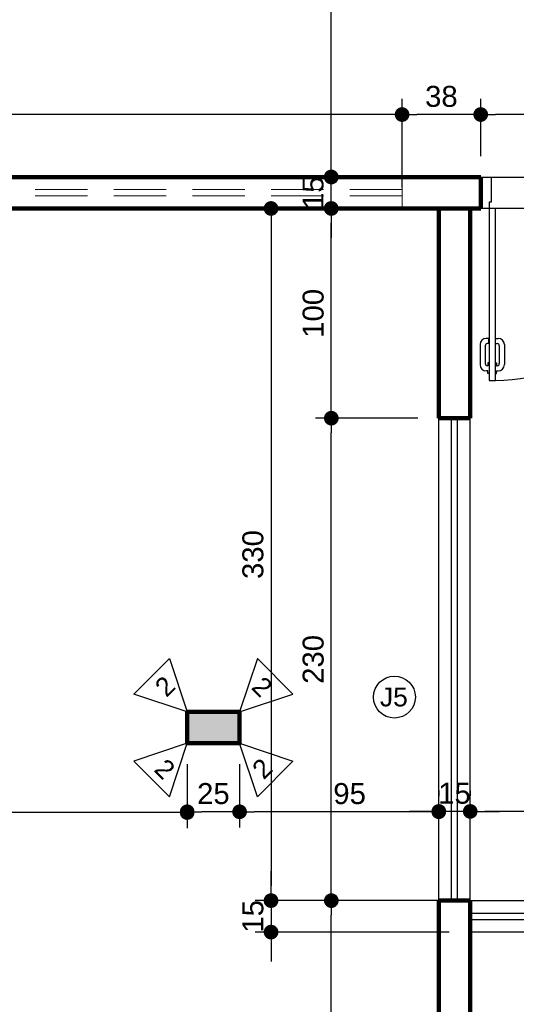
# Model space of a CAD drawing. Header units: metres. Extents: x -44 to 208, y -13 to 238.
# Tile 97 of 154: x -26.8 to -24.43, y 223.02 to 227.71. Entities that reach past the tile are written whole.
import ezdxf
from ezdxf.enums import TextEntityAlignment as Align

# ---------------------------------------------------------------- set-up
doc = ezdxf.new("R2010")
doc.units = ezdxf.units.M
doc.header["$MEASUREMENT"] = 0
doc.linetypes.add('HIDDEN', pattern=[0.375, 0.25, -0.125])
doc.layers.add('A4Proj', color=1, linetype='HIDDEN', lineweight=9)
doc.layers.add('ALV-ALT', color=7, linetype='Continuous', lineweight=90)
for name, color, linetype in [('CTA-GER', 35, 'Continuous'), ('ESQ-JAN', 3, 'Continuous'), ('ESQ-POR', 3, 'Continuous'), ('HTC-EST', 253, 'Continuous'), ('PIS-DSN', 40, 'Continuous'), ('TXT-ESP', 40, 'Continuous')]:
    doc.layers.add(name, color=color, linetype=linetype)
doc.styles.add('ARIAL', font='arial.ttf')
doc.styles.add('Texto Cota', font='arial.ttf')
doc.dimstyles.new('ARQ-1-50', dxfattribs={"dimscale": 0, "dimtxt": 0.1, "dimasz": 0.07, "dimexe": 0.075, "dimexo": 0.1, "dimgap": 0.035, "dimtad": 1, "dimdec": 0, "dimlfac": 100, "dimzin": 1, "dimdsep": 46, "dimtxsty": 'Texto Cota', "dimblk": 'DOT', "dimcen": 0.1, "dimclrd": 256, "dimclre": 256, "dimclrt": 15, "dimaunit": 1, "dimadec": 0, "dimazin": 0, "dimtfac": 1.8, "dimtdec": 0, "dimtix": 1, "dimtmove": 2, "dimatfit": 1, "dimldrblk": 'DOT', "dimfxl": 1, "dimtolj": 1, "dimtzin": 4, "dimlwd": -1, "dimarcsym": 0})

# ---------------------------------------------------------------- blocks, each defined once
blk = doc.blocks.new('PORTA')
at = {"layer": 'ESQ-POR'}
for p, q in [((-19.1185, 71.4938), (-19.0685, 71.4938)), ((-19.0685, 71.4938), (-19.0685, 71.3738)), ((-18.2685, 71.4938), (-18.2685, 71.3738)), ((-18.2185, 71.4938), (-18.2685, 71.4938)), ((-18.2185, 71.4938), (-18.2685, 71.4938)), ((-19.0785, 71.3738), (-19.0785, 71.3438)), ((-19.0685, 71.3738), (-19.0785, 71.3738)), ((-18.2685, 71.3738), (-18.2585, 71.3738)), ((-18.2585, 71.3738), (-18.2585, 71.3438)), ((-19.0785, 71.3438), (-19.1185, 71.3438)), ((-19.0485, 71.3438), (-19.0785, 71.3438)), ((-19.0785, 71.3438), (-19.0785, 70.5238)), ((-19.0485, 70.5238), (-19.0485, 71.3438)), ((-18.2585, 71.3438), (-18.2185, 71.3438)), ((-19.0793, 70.7245), (-19.0919, 70.7245)), ((-19.0793, 70.6995), (-19.0872, 70.6995)), ((-19.0793, 70.6995), (-19.0793, 70.7245)), ((-19.0478, 70.7245), (-19.0352, 70.7245)), ((-19.0478, 70.6995), (-19.0478, 70.7245)), ((-19.0478, 70.6995), (-19.0399, 70.6995)), ((-19.1219, 70.6945), (-19.1219, 70.5993)), ((-19.0972, 70.6895), (-19.0972, 70.604)), ((-19.0299, 70.6895), (-19.0299, 70.604)), ((-19.0052, 70.6945), (-19.0052, 70.5993)), ((-19.0785, 70.6074), (-19.0845, 70.6074)), ((-19.0845, 70.6074), (-19.0845, 70.594)), ((-19.0485, 70.6074), (-19.0426, 70.6074)), ((-19.0426, 70.6074), (-19.0426, 70.594)), ((-19.0841, 70.5693), (-19.0919, 70.5693)), ((-19.0841, 70.594), (-19.0872, 70.594)), ((-19.0841, 70.5566), (-19.0841, 70.5693)), ((-19.0785, 70.5566), (-19.0841, 70.5566)), ((-19.0485, 70.5566), (-19.0429, 70.5566)), ((-19.0429, 70.594), (-19.0399, 70.594)), ((-19.0429, 70.5566), (-19.0429, 70.5693)), ((-19.0429, 70.5693), (-19.0352, 70.5693)), ((-19.0785, 70.5238), (-19.0485, 70.5238))]:
    blk.add_line(p, q, dxfattribs=at)
for centre, radius, start, end in [((-19.0485, 71.3143), 0.7905, 270, 2.135), ((-19.0919, 70.6945), 0.03, 90, 180), ((-19.0872, 70.6895), 0.01, 90, 180), ((-19.0399, 70.6895), 0.01, 0, 90), ((-19.0352, 70.6945), 0.03, 0, 90), ((-19.0872, 70.604), 0.01, 180, 270), ((-19.0399, 70.604), 0.01, 270, 0), ((-19.0919, 70.5993), 0.03, 180, 270), ((-19.0352, 70.5993), 0.03, 270, 0)]:
    blk.add_arc(centre, radius, start, end, dxfattribs=at)
blk = doc.blocks.new('_DOT')
at = {"color": 0, "linetype": 'ByBlock'}
blk.add_line((-0.5, 0), (-1, 0), dxfattribs=at)
at = {"color": 0, "linetype": 'ByBlock', "const_width": 0.5}
blk.add_lwpolyline([(-0.25, 0, 1), (0.25, 0, 1)], format="xyb", close=True, dxfattribs=at)
blk = doc.blocks.new('*D4192')
at = {"layer": 'CTA-GER', "lineweight": -2, "transparency": 16777216}
for p, q in [((-24.6, 227.0641), (-24.6, 227.3368)), ((-23.7, 227.0641), (-23.7, 227.3368))]:
    blk.add_line(p, q, dxfattribs=at)
at = {"layer": 'CTA-GER', "transparency": 16777216}
blk.add_line((-23.77, 227.2618), (-24.53, 227.2618), dxfattribs=at)
at = {"layer": 'Defpoints', "color": 0, "transparency": 16777216}
for p in [(-24.6, 227.2618), (-24.6, 226.9641), (-23.7, 226.9641)]:
    blk.add_point(p, dxfattribs=at)
at = {"layer": 'CTA-GER', "transparency": 16777216, "xscale": 0.07, "yscale": 0.07, "zscale": 0.07, "rotation": 180}
blk.add_blockref('_DOT', (-24.6, 227.2618), dxfattribs=at)
at = {"layer": 'CTA-GER', "transparency": 16777216, "xscale": 0.07, "yscale": 0.07, "zscale": 0.07}
blk.add_blockref('_DOT', (-23.7, 227.2618), dxfattribs=at)
at = {"layer": 'CTA-GER', "color": 15, "transparency": 16777216, "insert": (-24.15, 227.3479), "char_height": 0.1, "attachment_point": 5, "style": 'Texto Cota'}
blk.add_mtext('\\A1;90', dxfattribs=at)
blk = doc.blocks.new('*D4193')
at = {"layer": 'CTA-GER', "lineweight": -2, "transparency": 16777216}
for p, q in [((-29.8, 226.9141), (-29.8, 227.3368)), ((-24.975, 226.9141), (-24.975, 227.3368))]:
    blk.add_line(p, q, dxfattribs=at)
at = {"layer": 'CTA-GER', "transparency": 16777216}
blk.add_line((-25.045, 227.2618), (-29.73, 227.2618), dxfattribs=at)
at = {"layer": 'Defpoints', "color": 0, "transparency": 16777216}
for p in [(-29.8, 227.2618), (-29.8, 226.8141), (-24.975, 226.8141)]:
    blk.add_point(p, dxfattribs=at)
at = {"layer": 'CTA-GER', "transparency": 16777216, "xscale": 0.07, "yscale": 0.07, "zscale": 0.07, "rotation": 180}
blk.add_blockref('_DOT', (-29.8, 227.2618), dxfattribs=at)
at = {"layer": 'CTA-GER', "transparency": 16777216, "xscale": 0.07, "yscale": 0.07, "zscale": 0.07}
blk.add_blockref('_DOT', (-24.975, 227.2618), dxfattribs=at)
at = {"layer": 'CTA-GER', "color": 15, "transparency": 16777216, "insert": (-27.3875, 227.3479), "char_height": 0.1, "attachment_point": 5, "style": 'Texto Cota'}
blk.add_mtext('\\A1;483', dxfattribs=at)
blk = doc.blocks.new('*D4199')
at = {"layer": 'CTA-GER', "lineweight": -2, "transparency": 16777216}
for p, q in [((-24.65, 224.0394), (-24.65, 224.0144)), ((-23.2, 224.0394), (-23.2, 224.0144))]:
    blk.add_line(p, q, dxfattribs=at)
at = {"layer": 'CTA-GER', "transparency": 16777216}
blk.add_line((-23.27, 223.9394), (-24.58, 223.9394), dxfattribs=at)
at = {"layer": 'Defpoints', "color": 0, "transparency": 16777216}
for p in [(-24.65, 223.9394), (-24.65, 223.9394), (-23.2, 223.9394)]:
    blk.add_point(p, dxfattribs=at)
at = {"layer": 'CTA-GER', "transparency": 16777216, "xscale": 0.07, "yscale": 0.07, "zscale": 0.07, "rotation": 180}
blk.add_blockref('_DOT', (-24.65, 223.9394), dxfattribs=at)
at = {"layer": 'CTA-GER', "transparency": 16777216, "xscale": 0.07, "yscale": 0.07, "zscale": 0.07}
blk.add_blockref('_DOT', (-23.2, 223.9394), dxfattribs=at)
at = {"layer": 'CTA-GER', "color": 15, "transparency": 16777216, "insert": (-23.925, 224.0254), "char_height": 0.1, "attachment_point": 5, "style": 'Texto Cota'}
blk.add_mtext('\\A1;145', dxfattribs=at)
blk = doc.blocks.new('*D4200')
at = {"layer": 'CTA-GER', "lineweight": -2, "transparency": 16777216}
for p, q in [((-24.8, 224.0394), (-24.8, 224.0144)), ((-24.65, 224.0394), (-24.65, 224.0144))]:
    blk.add_line(p, q, dxfattribs=at)
at = {"layer": 'CTA-GER', "transparency": 16777216}
for p, q in [((-24.87, 223.9394), (-24.94, 223.9394)), ((-24.65, 223.9394), (-24.8, 223.9394)), ((-24.58, 223.9394), (-24.51, 223.9394))]:
    blk.add_line(p, q, dxfattribs=at)
at = {"layer": 'Defpoints', "color": 0, "transparency": 16777216}
for p in [(-24.8, 223.9394), (-24.8, 223.9394), (-24.65, 223.9394)]:
    blk.add_point(p, dxfattribs=at)
at = {"layer": 'CTA-GER', "transparency": 16777216, "xscale": 0.07, "yscale": 0.07, "zscale": 0.07}
blk.add_blockref('_DOT', (-24.8, 223.9394), dxfattribs=at)
at = {"layer": 'CTA-GER', "transparency": 16777216, "xscale": 0.07, "yscale": 0.07, "zscale": 0.07, "rotation": 180}
blk.add_blockref('_DOT', (-24.65, 223.9394), dxfattribs=at)
at = {"layer": 'CTA-GER', "color": 15, "transparency": 16777216, "insert": (-24.725, 224.0254), "char_height": 0.1, "attachment_point": 5, "style": 'Texto Cota'}
blk.add_mtext('\\A1;15', dxfattribs=at)
blk = doc.blocks.new('*D4201')
at = {"layer": 'CTA-GER', "lineweight": -2, "transparency": 16777216}
for p, q in [((-25.75, 224.1641), (-25.75, 223.8628)), ((-24.8, 224.0378), (-24.8, 224.0128))]:
    blk.add_line(p, q, dxfattribs=at)
at = {"layer": 'CTA-GER', "transparency": 16777216}
blk.add_line((-24.87, 223.9378), (-25.68, 223.9378), dxfattribs=at)
at = {"layer": 'Defpoints', "color": 0, "transparency": 16777216}
for p in [(-25.75, 224.2641), (-25.75, 223.9378), (-24.8, 223.9378)]:
    blk.add_point(p, dxfattribs=at)
at = {"layer": 'CTA-GER', "transparency": 16777216, "xscale": 0.07, "yscale": 0.07, "zscale": 0.07, "rotation": 180}
blk.add_blockref('_DOT', (-25.75, 223.9378), dxfattribs=at)
at = {"layer": 'CTA-GER', "transparency": 16777216, "xscale": 0.07, "yscale": 0.07, "zscale": 0.07}
blk.add_blockref('_DOT', (-24.8, 223.9378), dxfattribs=at)
at = {"layer": 'CTA-GER', "color": 15, "transparency": 16777216, "insert": (-25.2253, 224.0238), "char_height": 0.1, "attachment_point": 5, "style": 'Texto Cota'}
blk.add_mtext('\\A1;95', dxfattribs=at)
blk = doc.blocks.new('*D4202')
at = {"layer": 'CTA-GER', "lineweight": -2, "transparency": 16777216}
for p, q in [((-26, 224.1641), (-26, 223.8628)), ((-25.75, 224.1641), (-25.75, 223.8628))]:
    blk.add_line(p, q, dxfattribs=at)
at = {"layer": 'CTA-GER', "transparency": 16777216}
blk.add_line((-25.82, 223.9378), (-25.93, 223.9378), dxfattribs=at)
at = {"layer": 'Defpoints', "color": 0, "transparency": 16777216}
for p in [(-26, 224.2641), (-25.75, 224.2641), (-26, 223.9378)]:
    blk.add_point(p, dxfattribs=at)
at = {"layer": 'CTA-GER', "transparency": 16777216, "xscale": 0.07, "yscale": 0.07, "zscale": 0.07, "rotation": 180}
blk.add_blockref('_DOT', (-26, 223.9378), dxfattribs=at)
at = {"layer": 'CTA-GER', "transparency": 16777216, "xscale": 0.07, "yscale": 0.07, "zscale": 0.07}
blk.add_blockref('_DOT', (-25.75, 223.9378), dxfattribs=at)
at = {"layer": 'CTA-GER', "color": 15, "transparency": 16777216, "insert": (-25.875, 224.0238), "char_height": 0.1, "attachment_point": 5, "style": 'Texto Cota'}
blk.add_mtext('\\A1;25', dxfattribs=at)
blk = doc.blocks.new('*D4203')
at = {"layer": 'CTA-GER', "lineweight": -2, "transparency": 16777216}
for p, q in [((-26, 224.1641), (-26, 223.8591)), ((-31.15, 224.0341), (-31.15, 224.0091))]:
    blk.add_line(p, q, dxfattribs=at)
at = {"layer": 'CTA-GER', "transparency": 16777216}
blk.add_line((-26.07, 223.9341), (-31.08, 223.9341), dxfattribs=at)
at = {"layer": 'Defpoints', "color": 0, "transparency": 16777216}
for p in [(-26, 224.2641), (-31.15, 223.9341), (-31.15, 223.9341)]:
    blk.add_point(p, dxfattribs=at)
at = {"layer": 'CTA-GER', "transparency": 16777216, "xscale": 0.07, "yscale": 0.07, "zscale": 0.07, "rotation": 180}
blk.add_blockref('_DOT', (-31.15, 223.9341), dxfattribs=at)
at = {"layer": 'CTA-GER', "transparency": 16777216, "xscale": 0.07, "yscale": 0.07, "zscale": 0.07}
blk.add_blockref('_DOT', (-26, 223.9341), dxfattribs=at)
at = {"layer": 'CTA-GER', "color": 15, "transparency": 16777216, "insert": (-28.575, 224.0201), "char_height": 0.1, "attachment_point": 5, "style": 'Texto Cota'}
blk.add_mtext('\\A1;515', dxfattribs=at)
blk = doc.blocks.new('*D4160')
at = {"layer": 'CTA-GER', "lineweight": -2, "transparency": 16777216}
for p, q in [((-24.975, 227.0641), (-24.975, 227.3368)), ((-24.6, 227.0641), (-24.6, 227.3368))]:
    blk.add_line(p, q, dxfattribs=at)
at = {"layer": 'CTA-GER', "transparency": 16777216}
blk.add_line((-24.67, 227.2618), (-24.905, 227.2618), dxfattribs=at)
at = {"layer": 'Defpoints', "color": 0, "transparency": 16777216}
for p in [(-24.975, 227.2618), (-24.975, 226.9641), (-24.6, 226.9641)]:
    blk.add_point(p, dxfattribs=at)
at = {"layer": 'CTA-GER', "transparency": 16777216, "xscale": 0.07, "yscale": 0.07, "zscale": 0.07, "rotation": 180}
blk.add_blockref('_DOT', (-24.975, 227.2618), dxfattribs=at)
at = {"layer": 'CTA-GER', "transparency": 16777216, "xscale": 0.07, "yscale": 0.07, "zscale": 0.07}
blk.add_blockref('_DOT', (-24.6, 227.2618), dxfattribs=at)
at = {"layer": 'CTA-GER', "color": 15, "transparency": 16777216, "insert": (-24.7875, 227.3479), "char_height": 0.1, "attachment_point": 5, "style": 'Texto Cota'}
blk.add_mtext('\\A1;38', dxfattribs=at)
blk = doc.blocks.new('*D4246')
at = {"layer": 'CTA-GER', "lineweight": -2, "transparency": 16777216}
for p, q in [((-24.9, 223.5141), (-25.3875, 223.5141)), ((-25.2125, 221.8143), (-25.2375, 221.8143))]:
    blk.add_line(p, q, dxfattribs=at)
at = {"layer": 'CTA-GER', "transparency": 16777216}
blk.add_line((-25.3125, 221.8843), (-25.3125, 223.4441), dxfattribs=at)
at = {"layer": 'Defpoints', "color": 0, "transparency": 16777216}
for p in [(-25.3125, 223.5141), (-24.8, 223.5141), (-25.3125, 221.8143)]:
    blk.add_point(p, dxfattribs=at)
at = {"layer": 'CTA-GER', "transparency": 16777216, "xscale": 0.07, "yscale": 0.07, "zscale": 0.07}
for p, rotation in [((-25.3125, 223.5141), 90), ((-25.3125, 221.8143), 270)]:
    blk.add_blockref('_DOT', p, dxfattribs=dict(at, rotation=rotation))
at = {"layer": 'CTA-GER', "color": 15, "transparency": 16777216, "insert": (-25.3986, 222.6642), "char_height": 0.1, "attachment_point": 5, "rotation": 90, "style": 'Texto Cota'}
blk.add_mtext('\\A1;170', dxfattribs=at)
blk = doc.blocks.new('*D4247')
at = {"layer": 'CTA-GER', "lineweight": -2, "transparency": 16777216}
for p, q in [((-24.9, 225.8141), (-25.3875, 225.8141)), ((-24.9, 223.5141), (-25.3875, 223.5141))]:
    blk.add_line(p, q, dxfattribs=at)
at = {"layer": 'CTA-GER', "transparency": 16777216}
blk.add_line((-25.3125, 223.5841), (-25.3125, 225.7441), dxfattribs=at)
at = {"layer": 'Defpoints', "color": 0, "transparency": 16777216}
for p in [(-25.3125, 225.8141), (-24.8, 225.8141), (-24.8, 223.5141)]:
    blk.add_point(p, dxfattribs=at)
at = {"layer": 'CTA-GER', "transparency": 16777216, "xscale": 0.07, "yscale": 0.07, "zscale": 0.07}
for p, rotation in [((-25.3125, 225.8141), 90), ((-25.3125, 223.5141), 270)]:
    blk.add_blockref('_DOT', p, dxfattribs=dict(at, rotation=rotation))
at = {"layer": 'CTA-GER', "color": 15, "transparency": 16777216, "insert": (-25.3986, 224.6641), "char_height": 0.1, "attachment_point": 5, "rotation": 90, "style": 'Texto Cota'}
blk.add_mtext('\\A1;230', dxfattribs=at)
blk = doc.blocks.new('*D4248')
at = {"layer": 'CTA-GER', "lineweight": -2, "transparency": 16777216}
for p, q in [((-24.9, 226.8141), (-25.3875, 226.8141)), ((-24.9, 225.8141), (-25.3875, 225.8141))]:
    blk.add_line(p, q, dxfattribs=at)
at = {"layer": 'CTA-GER', "transparency": 16777216}
blk.add_line((-25.3125, 225.8841), (-25.3125, 226.7441), dxfattribs=at)
at = {"layer": 'Defpoints', "color": 0, "transparency": 16777216}
for p in [(-25.3125, 226.8141), (-24.8, 226.8141), (-24.8, 225.8141)]:
    blk.add_point(p, dxfattribs=at)
at = {"layer": 'CTA-GER', "transparency": 16777216, "xscale": 0.07, "yscale": 0.07, "zscale": 0.07}
for p, rotation in [((-25.3125, 226.8141), 90), ((-25.3125, 225.8141), 270)]:
    blk.add_blockref('_DOT', p, dxfattribs=dict(at, rotation=rotation))
at = {"layer": 'CTA-GER', "color": 15, "transparency": 16777216, "insert": (-25.3986, 226.3141), "char_height": 0.1, "attachment_point": 5, "rotation": 90, "style": 'Texto Cota'}
blk.add_mtext('\\A1;100', dxfattribs=at)
blk = doc.blocks.new('*D4249')
at = {"layer": 'CTA-GER', "transparency": 16777216}
for p, q in [((-25.3131, 227.0341), (-25.3131, 227.1041)), ((-25.3131, 226.8141), (-25.3131, 226.9641)), ((-25.3131, 226.7441), (-25.3131, 226.6741))]:
    blk.add_line(p, q, dxfattribs=at)
at = {"layer": 'CTA-GER', "lineweight": -2, "transparency": 16777216}
for p, q in [((-25.1131, 226.9641), (-25.3881, 226.9641)), ((-24.9, 226.8141), (-25.3881, 226.8141))]:
    blk.add_line(p, q, dxfattribs=at)
at = {"layer": 'Defpoints', "color": 0, "transparency": 16777216}
for p in [(-25.3131, 226.9641), (-25.0131, 226.9641), (-24.8, 226.8141)]:
    blk.add_point(p, dxfattribs=at)
at = {"layer": 'CTA-GER', "transparency": 16777216, "xscale": 0.07, "yscale": 0.07, "zscale": 0.07}
for p, rotation in [((-25.3131, 226.9641), 270), ((-25.3131, 226.8141), 90)]:
    blk.add_blockref('_DOT', p, dxfattribs=dict(at, rotation=rotation))
at = {"layer": 'CTA-GER', "color": 15, "transparency": 16777216, "insert": (-25.3991, 226.8891), "char_height": 0.1, "attachment_point": 5, "rotation": 90, "style": 'Texto Cota'}
blk.add_mtext('\\A1;15', dxfattribs=at)
blk = doc.blocks.new('*D4250')
at = {"layer": 'CTA-GER', "lineweight": -2, "transparency": 16777216}
for p, q in [((-25.25, 229.3641), (-25.2375, 229.3641)), ((-25.4631, 226.9641), (-25.2375, 226.9641))]:
    blk.add_line(p, q, dxfattribs=at)
at = {"layer": 'CTA-GER', "transparency": 16777216}
blk.add_line((-25.3125, 227.0341), (-25.3125, 229.2941), dxfattribs=at)
at = {"layer": 'Defpoints', "color": 0, "transparency": 16777216}
for p in [(-25.35, 229.3641), (-25.3125, 229.3641), (-25.5631, 226.9641)]:
    blk.add_point(p, dxfattribs=at)
at = {"layer": 'CTA-GER', "transparency": 16777216, "xscale": 0.07, "yscale": 0.07, "zscale": 0.07}
for p, rotation in [((-25.3125, 229.3641), 90), ((-25.3125, 226.9641), 270)]:
    blk.add_blockref('_DOT', p, dxfattribs=dict(at, rotation=rotation))
at = {"layer": 'CTA-GER', "color": 15, "transparency": 16777216, "insert": (-25.3986, 228.1641), "char_height": 0.1, "attachment_point": 5, "rotation": 90, "style": 'Texto Cota'}
blk.add_mtext('\\A1;240', dxfattribs=at)
blk = doc.blocks.new('*D4463')
at = {"layer": 'CTA-GER', "lineweight": -2, "transparency": 16777216}
for p, q in [((-24.9, 226.8141), (-25.675, 226.8141)), ((-24.6803, 223.5141), (-25.675, 223.5141))]:
    blk.add_line(p, q, dxfattribs=at)
at = {"layer": 'CTA-GER', "transparency": 16777216}
blk.add_line((-25.6, 226.7441), (-25.6, 223.5841), dxfattribs=at)
at = {"layer": 'Defpoints', "color": 0, "transparency": 16777216}
for p in [(-24.8, 226.8141), (-25.6, 223.5141), (-24.5803, 223.5141)]:
    blk.add_point(p, dxfattribs=at)
at = {"layer": 'CTA-GER', "transparency": 16777216, "xscale": 0.07, "yscale": 0.07, "zscale": 0.07}
for p, rotation in [((-25.6, 226.8141), 90), ((-25.6, 223.5141), 270)]:
    blk.add_blockref('_DOT', p, dxfattribs=dict(at, rotation=rotation))
at = {"layer": 'CTA-GER', "color": 15, "transparency": 16777216, "insert": (-25.6861, 225.1641), "char_height": 0.1, "attachment_point": 5, "rotation": 90, "style": 'Texto Cota'}
blk.add_mtext('\\A1;330', dxfattribs=at)
blk = doc.blocks.new('*D4464')
at = {"layer": 'CTA-GER', "transparency": 16777216}
for p, q in [((-25.6, 223.5841), (-25.6, 223.6541)), ((-25.6, 223.5141), (-25.6, 223.3641)), ((-25.6, 223.2941), (-25.6, 223.2241))]:
    blk.add_line(p, q, dxfattribs=at)
at = {"layer": 'CTA-GER', "lineweight": -2, "transparency": 16777216}
for p, q in [((-24.6803, 223.5141), (-25.675, 223.5141)), ((-24.75, 223.3641), (-25.675, 223.3641))]:
    blk.add_line(p, q, dxfattribs=at)
at = {"layer": 'Defpoints', "color": 0, "transparency": 16777216}
for p in [(-24.5803, 223.5141), (-25.6, 223.3641), (-24.65, 223.3641)]:
    blk.add_point(p, dxfattribs=at)
at = {"layer": 'CTA-GER', "transparency": 16777216, "xscale": 0.07, "yscale": 0.07, "zscale": 0.07}
for p, rotation in [((-25.6, 223.5141), 270), ((-25.6, 223.3641), 90)]:
    blk.add_blockref('_DOT', p, dxfattribs=dict(at, rotation=rotation))
at = {"layer": 'CTA-GER', "color": 15, "transparency": 16777216, "insert": (-25.6861, 223.4391), "char_height": 0.1, "attachment_point": 5, "rotation": 90, "style": 'Texto Cota'}
blk.add_mtext('\\A1;15', dxfattribs=at)

msp = doc.modelspace()

# ---------------------------------------------------------------- hatches: boundary and pattern name
at = {"layer": 'HTC-EST'}
msp.add_hatch(color=256, dxfattribs=at).paths.add_polyline_path([(-25.75, 224.2641), (-25.75, 224.4141), (-26, 224.4141), (-26, 224.2641)])

# ---------------------------------------------------------------- linework, layer by layer
at = {"layer": 'A4Proj'}
for p, q in [((-24.975, 226.8141), (-24.975, 226.9641)), ((-24.975, 226.9041), (-30.975, 226.9041)), ((-24.975, 226.8741), (-30.975, 226.8741))]:
    msp.add_line(p, q, dxfattribs=at)
at = {"layer": 'ALV-ALT'}
for p, q in [((-24.6, 226.9641), (-29.8, 226.9641)), ((-24.6, 226.8141), (-24.6, 226.9641)), ((-29.8, 226.8141), (-24.65, 226.8141)), ((-24.8, 225.8141), (-24.8, 226.8141)), ((-24.65, 226.8141), (-24.6, 226.8141)), ((-24.65, 226.8141), (-24.65, 225.8141)), ((-24.8, 225.8141), (-24.65, 225.8141)), ((-26, 224.2641), (-26, 224.4141)), ((-25.75, 224.2641), (-25.75, 224.4141)), ((-24.8, 221.8143), (-24.8, 223.5141)), ((-24.8, 223.5141), (-24.8, 223.5141)), ((-24.8, 223.5141), (-24.65, 223.5141)), ((-24.65, 223.5141), (-24.65, 221.8141))]:
    msp.add_line(p, q, dxfattribs=at)
msp.add_lwpolyline([(-26, 224.4141), (-25.75, 224.4141), (-25.75, 224.2641), (-26, 224.2641)], close=True, dxfattribs=at)
at = {"layer": 'ESQ-JAN'}
for p, q in [((-24.8, 223.5141), (-24.8, 225.8141)), ((-24.74, 223.5141), (-24.74, 225.8141)), ((-24.71, 223.5141), (-24.71, 225.8141)), ((-24.65, 223.5141), (-24.65, 225.8141)), ((-24.65, 223.5141), (-23.2, 223.5141)), ((-24.65, 223.4541), (-23.2, 223.4541)), ((-24.65, 223.4241), (-23.2, 223.4241)), ((-23.2, 223.3641), (-24.65, 223.3641))]:
    msp.add_line(p, q, dxfattribs=at)
at = {"layer": 'PIS-DSN'}
msp.add_lwpolyline([(-24.6, 226.9641), (-23.7, 226.9641), (-23.7, 226.8141), (-24.6, 226.8141)], close=True, dxfattribs=at)
at = {"layer": 'TXT-ESP'}
for points in [[(-26.2546, 224.499), (-26.0849, 224.6687), (-26, 224.4141), (-26, 224.4141)], [(-25.4955, 224.499), (-25.6652, 224.6687), (-25.75, 224.4141), (-25.75, 224.4141)], [(-26.2546, 224.1793), (-26.0849, 224.0096), (-26, 224.2641), (-26, 224.2641)], [(-25.4955, 224.1793), (-25.6652, 224.0096), (-25.75, 224.2641), (-25.75, 224.2641)]]:
    msp.add_lwpolyline(points, close=True, dxfattribs=at)
msp.add_circle((-25.0115, 224.4844), 0.1, dxfattribs=at)

# ---------------------------------------------------------------- block references
at = {"layer": 'ALV-ALT'}
msp.add_blockref('PORTA', (-5.4815, 155.4703), dxfattribs=at)

# ---------------------------------------------------------------- texts
at = {"layer": 'TXT-ESP', "style": 'ARIAL'}
for rotation, p in [(45, (-26.0987, 224.4795)), (315, (-25.6987, 224.5269)), (315, (-26.1626, 224.1348)), (45, (-25.6348, 224.0875))]:
    msp.add_text('2', height=0.09, rotation=rotation, dxfattribs=at).set_placement(p)
msp.add_text('J5', height=0.09, dxfattribs=at).set_placement((-25.0142, 224.4844), align=Align.MIDDLE)

# ---------------------------------------------------------------- dimensions: what is measured, and where the dimension line sits
at = {"layer": 'CTA-GER'}
for base, p1, p2, picture, middle in [((-25.3125, 229.3641), (-25.5631, 226.9641), (-25.35, 229.3641), '*D4250', (-25.3986, 228.1641)), ((-25.3131, 226.9641), (-24.8, 226.8141), (-25.0131, 226.9641), '*D4249', (-25.3991, 226.8891)), ((-25.6, 223.5141), (-24.8, 226.8141), (-24.5803, 223.5141), '*D4463', (-25.6861, 225.1641)), ((-25.3125, 226.8141), (-24.8, 225.8141), (-24.8, 226.8141), '*D4248', (-25.3986, 226.3141)), ((-25.3125, 225.8141), (-24.8, 223.5141), (-24.8, 225.8141), '*D4247', (-25.3986, 224.6641)), ((-25.6, 223.3641), (-24.5803, 223.5141), (-24.65, 223.3641), '*D4464', (-25.6861, 223.4391)), ((-25.3125, 223.5141), (-25.3125, 221.8143), (-24.8, 223.5141), '*D4246', (-25.3986, 222.6642))]:
    dim = msp.add_linear_dim(base=base, p1=p1, p2=p2, angle=90, dimstyle='ARQ-1-50', override={"dimscale": 1}, dxfattribs=at)
    dim.commit()
    dim.dimension.update_dxf_attribs({"geometry": picture, "text_midpoint": middle})
for base, p1, p2, picture, middle in [((-29.8000214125, 227.2618392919), (-24.9750214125, 226.8141088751), (-29.8000214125, 226.8141088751), '*D4193', (-27.3875214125, 227.3479306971)), ((-24.9750214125, 227.2618392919), (-24.6000214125, 226.9641088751), (-24.9750214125, 226.9641088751), '*D4160', (-24.7875214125, 227.3479306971)), ((-24.6, 227.2618), (-23.7, 226.9641), (-24.6, 226.9641), '*D4192', (-24.15, 227.3479)), ((-31.15, 223.9341), (-26, 224.2641), (-31.15, 223.9341), '*D4203', (-28.575, 224.0201)), ((-26, 223.9378), (-25.75, 224.2641), (-26, 224.2641), '*D4202', (-25.875, 224.0238)), ((-24.8, 223.9394), (-24.65, 223.9394), (-24.8, 223.9394), '*D4200', (-24.725, 224.0254)), ((-24.65, 223.9394), (-23.2, 223.9394), (-24.65, 223.9394), '*D4199', (-23.925, 224.0254))]:
    dim = msp.add_linear_dim(base=base, p1=p1, p2=p2, dimstyle='ARQ-1-50', override={"dimscale": 1}, dxfattribs=at)
    dim.commit()
    dim.dimension.update_dxf_attribs({"geometry": picture, "text_midpoint": middle})
dim = msp.add_linear_dim(base=(-25.75, 223.9378), p1=(-24.8, 223.9378), p2=(-25.75, 224.2641), dimstyle='ARQ-1-50', override={"dimscale": 1}, dxfattribs=at)
dim.commit()
dim.dimension.update_dxf_attribs({"geometry": '*D4201', "text_midpoint": (-25.2253, 224.0238), "dimtype": 160})

doc.saveas('drawing.dxf')
